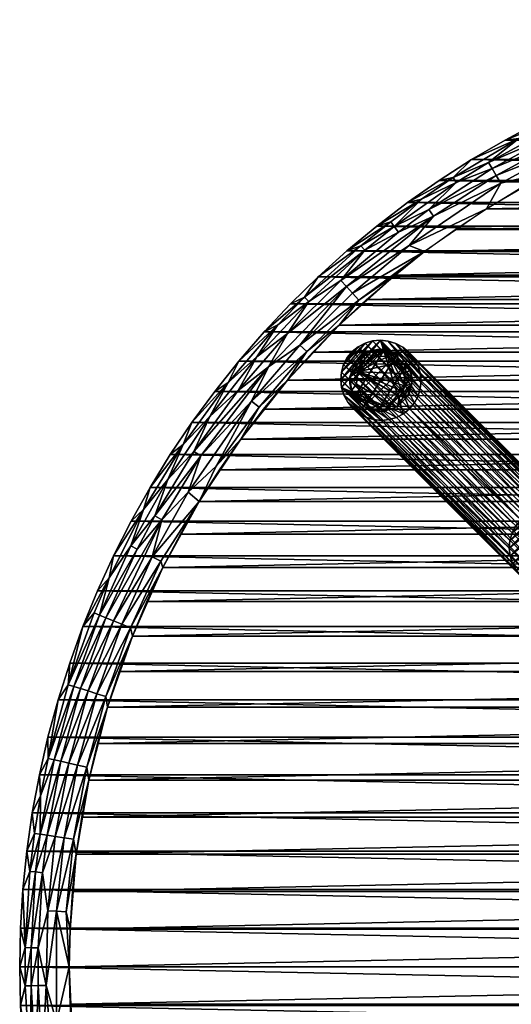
# Model space of a CAD drawing. Header units: inches. Extents: x -24 to 24, y -24 to 24.
# Tile 3 of 7: x -24 to -11.6, y -1 to 24. Entities that reach past the tile are written whole.
import ezdxf

# ---------------------------------------------------------------- set-up
doc = ezdxf.new("R2010")
doc.units = ezdxf.units.IN
doc.header["$MEASUREMENT"] = 0
for name, color, linetype in [('AFUTL-3-EDPL', 19, 'Continuous'), ('AFUTL-3-GDPL', 19, 'Continuous'), ('AFUTL-3-LGWD', 15, 'Continuous'), ('AFUTL-3-TPWD', 15, 'Continuous')]:
    doc.layers.add(name, color=color, linetype=linetype)

msp = doc.modelspace()

# ---------------------------------------------------------------- meshes
at = {"layer": 'AFUTL-3-EDPL'}
mesh = msp.add_polyface(dxfattribs=at)
corners = [(-10.277, 20.951, 28.715), (-10.177, 20.748, 28.592), (-11.94, 20.05, 28.715), (-13.032, 19.994, 29.266), (-12.952, 19.87, 29.056), (-13.832, 19.45, 29.266), (-10.538, 20.158, 28.476), (-11.824, 19.856, 28.592), (-11.37, 20.984, 29.266), (-12.136, 20.379, 29.056), (-9.97, 21.831, 29.547), (-8.741, 22.208, 29.266), (-10.511, 21.427, 29.266), (-12.044, 20.225, 28.871), (-11.716, 20.946, 29.547), (-12.561, 20.451, 29.547), (-10.445, 21.295, 29.056), (-10.367, 21.134, 28.871), (-8.687, 22.071, 29.056), (-9.502, 21.537, 28.871), (-12.188, 19.205, 28.476), (-14.146, 18.275, 28.592), (-13.643, 19.184, 28.871), (-10.852, 21.406, 29.547), (-13.524, 19.017, 28.715), (-8.814, 20.969, 28.476), (-8.546, 21.714, 28.715), (-8.464, 21.504, 28.592), (-9.071, 22.22, 29.547), (-13.385, 19.921, 29.547)]
mesh.append_faces([[corners[k] for k in face] for face in [(0, 1, 2), (3, 4, 5), (1, 6, 7), (14, 8, 15), (10, 12, 23), (17, 0, 13), (2, 7, 24), (12, 16, 8), (9, 13, 4), (19, 0, 17), (28, 11, 10), (23, 12, 14), (15, 3, 29)]], dxfattribs={"vtx0": -1, "vtx1": -1})
mesh.append_faces([[corners[k] for k in face] for face in [(8, 9, 3), (10, 11, 12), (16, 17, 9), (18, 19, 16), (7, 20, 21), (13, 2, 22), (15, 8, 3), (8, 16, 9), (12, 18, 16), (13, 22, 4), (11, 18, 12), (26, 0, 19)]], dxfattribs={"vtx0": -1, "vtx1": -1, "vtx2": -1})
mesh.append_faces([[corners[k] for k in face] for face in [(7, 21, 24), (14, 12, 8), (3, 9, 4)]], dxfattribs={"vtx0": -1, "vtx2": -1})
mesh.append_faces([[corners[k] for k in face] for face in [(0, 2, 13), (6, 20, 7), (2, 24, 22), (25, 6, 1), (17, 13, 9), (1, 7, 2), (27, 1, 0), (19, 17, 16)]], dxfattribs={"vtx1": -1, "vtx2": -1})
mesh = msp.add_polyface(dxfattribs=at)
corners = [(-15.266, 18.152, 29.056), (-15.869, 17.387, 28.871), (-16.686, 16.856, 29.056), (-12.188, 19.205, 28.476), (-13.752, 18.118, 28.476), (-14.146, 18.275, 28.592), (-15.579, 17.069, 28.592), (-14.409, 18.615, 28.871), (-15.416, 16.89, 28.505), (-16.733, 15.586, 28.505), (-16.91, 15.751, 28.592), (-12.952, 19.87, 29.056), (-13.643, 19.184, 28.871), (-14.518, 18.756, 29.056), (-14.186, 19.359, 29.547), (-13.032, 19.994, 29.266), (-13.832, 19.45, 29.266), (-16.443, 17.482, 29.547), (-15.362, 18.265, 29.266), (-16.79, 16.961, 29.266), (-14.964, 18.764, 29.547), (-14.609, 18.873, 29.266), (-15.717, 18.138, 29.547), (-15.731, 17.236, 28.715), (-13.524, 19.017, 28.715), (-13.385, 19.921, 29.547), (-17.225, 16.045, 28.871), (-14.499, 17.526, 28.476), (-15.915, 16.252, 28.476), (-17.219, 14.863, 28.476)]
mesh.append_faces([[corners[k] for k in face] for face in [(5, 4, 6), (20, 21, 22), (7, 24, 1), (13, 7, 0), (25, 15, 14), (21, 13, 18), (6, 8, 10), (12, 24, 7), (14, 16, 20), (22, 18, 17), (16, 13, 21)]], dxfattribs={"vtx0": -1, "vtx1": -1})
mesh.append_faces([[corners[k] for k in face] for face in [(0, 1, 2), (8, 9, 10), (11, 12, 13), (17, 18, 19), (19, 0, 2), (16, 11, 13), (24, 23, 1), (1, 23, 26), (1, 26, 2), (4, 8, 6), (18, 0, 19), (8, 28, 9)]], dxfattribs={"vtx0": -1, "vtx1": -1, "vtx2": -1})
mesh.append_faces([[corners[k] for k in face] for face in [(14, 15, 16), (22, 21, 18), (18, 13, 0), (9, 28, 29), (20, 16, 21)]], dxfattribs={"vtx0": -1, "vtx2": -1})
mesh.append_faces([[corners[k] for k in face] for face in [(3, 4, 5), (7, 1, 0), (5, 6, 23), (24, 5, 23), (6, 10, 23), (12, 7, 13)]], dxfattribs={"vtx1": -1, "vtx2": -1})
mesh.append_faces([[corners[k] for k in face] for face in [(8, 27, 28), (4, 27, 8)]], dxfattribs={"vtx2": -1})
mesh = msp.add_polyface(dxfattribs=at)
corners = [(-15.731, 17.236, 28.715), (-17.706, 15.2, 28.715), (-17.225, 16.045, 28.871), (-16.91, 15.751, 28.592), (-16.733, 15.586, 28.505), (-18.13, 14.33, 28.592), (-17.94, 14.18, 28.505), (-19.03, 12.68, 28.505), (-19.589, 13.053, 28.871), (-20.255, 12.342, 29.056), (-19.189, 13.941, 29.056), (-18.724, 14.799, 29.266), (-19.644, 13.788, 29.547), (-19.065, 14.578, 29.547), (-16.443, 17.482, 29.547), (-16.79, 16.961, 29.266), (-17.143, 16.797, 29.547), (-18.468, 14.597, 28.871), (-18.455, 15.343, 29.547), (-17.464, 16.267, 29.266), (-19.861, 13.234, 29.266), (-19.735, 12.025, 28.592), (-20.702, 12.141, 29.547), (-20.19, 12.975, 29.547), (-17.814, 16.083, 29.547), (-19.419, 12.94, 28.715), (-17.997, 15.45, 29.056), (-16.686, 16.856, 29.056), (-17.219, 14.863, 28.476), (-18.402, 13.37, 28.476)]
mesh.append_faces([[corners[k] for k in face] for face in [(1, 8, 17)]], dxfattribs={"vtx0": -1})
mesh.append_faces([[corners[k] for k in face] for face in [(14, 15, 16), (24, 19, 18), (15, 27, 19), (16, 15, 24), (18, 11, 13)]], dxfattribs={"vtx0": -1, "vtx1": -1})
mesh.append_faces([[corners[k] for k in face] for face in [(0, 1, 2), (3, 4, 5), (6, 7, 5), (8, 9, 10), (18, 19, 11), (11, 20, 12), (7, 21, 5), (19, 26, 11), (0, 3, 1), (19, 27, 26), (3, 5, 1), (4, 6, 5), (11, 26, 10), (10, 20, 11), (9, 20, 10), (27, 2, 26), (26, 17, 10), (2, 17, 26), (1, 25, 8), (4, 28, 6), (29, 7, 6)]], dxfattribs={"vtx0": -1, "vtx1": -1, "vtx2": -1})
mesh.append_faces([[corners[k] for k in face] for face in [(11, 12, 13), (2, 1, 17), (20, 22, 23), (21, 25, 5), (24, 15, 19), (6, 28, 29), (20, 23, 12)]], dxfattribs={"vtx0": -1, "vtx2": -1})
mesh.append_faces([[corners[k] for k in face] for face in [(17, 8, 10), (5, 25, 1)]], dxfattribs={"vtx1": -1, "vtx2": -1})
mesh = msp.add_polyface(dxfattribs=at)
corners = [(-20.868, 11.582, 29.266), (-21.623, 10.413, 29.547), (-21.18, 11.287, 29.547), (-21.816, 8.843, 28.871), (-21.981, 8.91, 29.056), (-21.028, 10.581, 28.871), (-20.427, 10.278, 28.505), (-21.417, 8.681, 28.592), (-20.644, 10.387, 28.592), (-21.193, 8.59, 28.505), (-20.582, 11.424, 28.871), (-20.255, 12.342, 29.056), (-19.589, 13.053, 28.871), (-21.627, 8.766, 28.715), (-20.403, 11.325, 28.715), (-20.702, 12.141, 29.547), (-19.861, 13.234, 29.266), (-21.737, 9.854, 29.266), (-22.4, 8.616, 29.547), (-22.03, 9.523, 29.547), (-21.188, 10.661, 29.056), (-19.735, 12.025, 28.592), (-19.419, 12.94, 28.715), (-19.456, 11.783, 28.476), (-19.03, 12.68, 28.505), (-22.772, 7.145, 29.266), (-22.119, 8.965, 29.266), (-18.402, 13.37, 28.476), (-21.149, 8.373, 28.476), (-20.374, 10.114, 28.476)]
mesh.append_faces([[corners[k] for k in face] for face in [(3, 4, 5), (7, 13, 8), (8, 14, 21), (26, 18, 17), (5, 20, 10), (28, 9, 29), (29, 6, 23)]], dxfattribs={"vtx0": -1, "vtx1": -1})
mesh.append_faces([[corners[k] for k in face] for face in [(9, 7, 6), (10, 11, 12), (8, 13, 14), (0, 15, 16), (17, 1, 0), (5, 4, 20), (10, 20, 11), (21, 14, 22), (6, 8, 23), (23, 21, 24), (14, 10, 22), (4, 17, 20), (4, 25, 26), (20, 0, 11), (20, 17, 0), (11, 0, 16), (13, 3, 14), (22, 10, 12), (29, 9, 6)]], dxfattribs={"vtx0": -1, "vtx1": -1, "vtx2": -1})
mesh.append_faces([[corners[k] for k in face] for face in [(0, 1, 2), (6, 7, 8), (17, 18, 19), (14, 3, 5), (23, 8, 21), (4, 26, 17), (14, 5, 10), (0, 2, 15), (17, 19, 1)]], dxfattribs={"vtx0": -1, "vtx2": -1})
mesh.append_faces([[corners[k] for k in face] for face in [(27, 23, 24)]], dxfattribs={"vtx1": -1, "vtx2": -1})
mesh = msp.add_polyface(dxfattribs=at)
corners = [(-22.461, 7.047, 28.871), (-23.131, 5.244, 29.056), (-22.631, 7.1, 29.056), (-22.957, 5.205, 28.871), (-21.819, 6.846, 28.505), (-22.538, 5.11, 28.592), (-22.05, 6.918, 28.592), (-23.48, 3.354, 29.056), (-22.302, 5.056, 28.505), (-21.816, 8.843, 28.871), (-21.981, 8.91, 29.056), (-23.276, 5.277, 29.266), (-23.028, 6.762, 29.547), (-22.772, 7.145, 29.266), (-22.4, 8.616, 29.547), (-22.119, 8.965, 29.266), (-23.47, 4.329, 29.266), (-23.681, 3.899, 29.547), (-23.502, 4.862, 29.547), (-23.284, 5.817, 29.547), (-22.733, 7.695, 29.547), (-22.758, 5.16, 28.715), (-22.265, 6.986, 28.715), (-21.417, 8.681, 28.592), (-21.627, 8.766, 28.715), (-23.101, 3.3, 28.715), (-21.193, 8.59, 28.505), (-23.304, 3.329, 28.871), (-22.877, 3.268, 28.592), (-22.249, 4.729, 28.476), (-21.775, 6.574, 28.476), (-21.149, 8.373, 28.476)]
mesh.append_faces([[corners[k] for k in face] for face in [(3, 1, 0), (0, 2, 9), (5, 21, 6), (1, 11, 2), (2, 13, 10), (22, 0, 24), (21, 3, 22), (6, 22, 23), (16, 18, 11), (29, 8, 30), (30, 4, 31)]], dxfattribs={"vtx0": -1, "vtx1": -1})
mesh.append_faces([[corners[k] for k in face] for face in [(3, 7, 1), (8, 5, 4), (11, 12, 13), (13, 14, 15), (4, 6, 26), (2, 11, 13), (30, 8, 4), (31, 4, 26)]], dxfattribs={"vtx0": -1, "vtx1": -1, "vtx2": -1})
mesh.append_faces([[corners[k] for k in face] for face in [(0, 1, 2), (4, 5, 6), (9, 2, 10), (16, 17, 18), (11, 19, 12), (13, 20, 14), (6, 21, 22), (23, 22, 24), (5, 25, 21), (24, 0, 9), (22, 3, 0), (21, 27, 3), (8, 28, 5), (26, 6, 23), (1, 16, 11), (11, 18, 19), (13, 12, 20)]], dxfattribs={"vtx0": -1, "vtx2": -1})
mesh = msp.add_polyface(dxfattribs=at)
corners = [(-22.638, 3.234, 28.505), (-23.067, 1.404, 28.592), (-22.877, 3.268, 28.592), (-23.292, 1.418, 28.715), (-23.535, 0.477, 28.871), (-23.419, 2.382, 28.871), (-23.862, 0.484, 29.266), (-23.92, 1.956, 29.547), (-23.744, 2.415, 29.266), (-24, 0, 29.547), (-23.98, 0.979, 29.547), (-23.101, 3.3, 28.715), (-23.627, 3.375, 29.266), (-23.681, 3.899, 29.547), (-23.47, 4.329, 29.266), (-22.825, 1.39, 28.505), (-23.714, 0.481, 29.056), (-23.597, 2.4, 29.056), (-23.331, -0.473, 28.715), (-23.304, 3.329, 28.871), (-23.48, 3.354, 29.056), (-22.957, 5.205, 28.871), (-23.82, 2.93, 29.547), (-22.302, 5.056, 28.505), (-22.746, 0, 28.476), (-23.131, 5.244, 29.056), (-22.758, 5.16, 28.715), (-22.538, 5.11, 28.592), (-22.726, 0.953, 28.476), (-22.567, 2.851, 28.476), (-22.249, 4.729, 28.476)]
mesh.append_faces([[corners[k] for k in face] for face in [(12, 13, 14), (16, 6, 17), (19, 20, 21), (11, 19, 26), (1, 3, 2), (2, 11, 27), (17, 8, 20), (28, 15, 29), (29, 0, 30), (5, 17, 19), (8, 22, 12)]], dxfattribs={"vtx0": -1, "vtx1": -1})
mesh.append_faces([[corners[k] for k in face] for face in [(3, 4, 5), (6, 7, 8), (2, 3, 11), (15, 1, 0), (18, 4, 3), (0, 2, 23), (24, 1, 15), (17, 6, 8), (20, 14, 25), (4, 16, 5), (3, 5, 11), (1, 18, 3), (29, 15, 0), (30, 0, 23)]], dxfattribs={"vtx0": -1, "vtx1": -1, "vtx2": -1})
mesh.append_faces([[corners[k] for k in face] for face in [(0, 1, 2), (6, 9, 10), (5, 16, 17), (8, 7, 22), (20, 12, 14), (19, 17, 20), (11, 5, 19), (6, 10, 7), (12, 22, 13), (20, 8, 12)]], dxfattribs={"vtx0": -1, "vtx2": -1})
mesh.append_faces([[corners[k] for k in face] for face in [(28, 24, 15)]], dxfattribs={"vtx1": -1, "vtx2": -1})
mesh = msp.add_polyface(dxfattribs=at)
corners = [(-23.101, -3.3, 28.715), (-23.067, -1.404, 28.592), (-22.877, -3.268, 28.592), (-23.535, -0.477, 28.871), (-23.331, -0.473, 28.715), (-23.419, -2.382, 28.871), (-23.82, -2.93, 29.547), (-23.744, -2.415, 29.266), (-23.47, -4.329, 29.266), (-23.98, -0.979, 29.547), (-23.862, -0.484, 29.266), (-22.666, -1.903, 28.476), (-22.746, 0, 28.476), (-23.681, -3.899, 29.547), (-23.714, -0.481, 29.056), (-23.597, -2.4, 29.056), (-23.067, 1.404, 28.592), (-23.48, -3.354, 29.056), (-23.304, -3.329, 28.871), (-23.131, -5.244, 29.056), (-23.92, -1.956, 29.547), (-22.758, -5.16, 28.715), (-22.428, -3.793, 28.476), (-23.535, 0.477, 28.871), (-23.714, 0.481, 29.056), (-23.862, 0.484, 29.266), (-24, 0, 29.547), (-22.957, -5.205, 28.871), (-22.538, -5.11, 28.592), (-23.502, -4.862, 29.547)]
mesh.append_faces([[corners[k] for k in face] for face in [(8, 15, 17)]], dxfattribs={"vtx0": -1})
mesh.append_faces([[corners[k] for k in face] for face in [(3, 4, 5), (1, 11, 2), (6, 8, 13), (14, 3, 15), (9, 7, 20), (0, 2, 21), (10, 26, 25), (18, 0, 27), (2, 22, 28), (15, 5, 17), (14, 10, 24), (3, 14, 23), (5, 0, 18), (13, 8, 29), (20, 7, 6), (26, 10, 9)]], dxfattribs={"vtx0": -1, "vtx1": -1})
mesh.append_faces([[corners[k] for k in face] for face in [(6, 7, 8), (9, 10, 7), (12, 1, 16), (17, 18, 19), (7, 15, 8), (5, 4, 0), (10, 14, 7)]], dxfattribs={"vtx0": -1, "vtx1": -1, "vtx2": -1})
mesh.append_faces([[corners[k] for k in face] for face in [(0, 1, 2), (1, 12, 11), (15, 3, 5), (2, 11, 22), (7, 14, 15), (23, 14, 24), (24, 10, 25), (4, 3, 23), (17, 5, 18)]], dxfattribs={"vtx0": -1, "vtx2": -1})
mesh.append_faces([[corners[k] for k in face] for face in [(8, 17, 19), (4, 1, 0), (1, 4, 16)]], dxfattribs={"vtx1": -1, "vtx2": -1})
at = {"layer": 'AFUTL-3-GDPL'}
mesh = msp.add_polyface(dxfattribs=at)
corners = [(-14.647, 14.271, 0.531), (-14.076, 14.77), (-15.447, 15.07, 0.531), (-15.278, 15.525), (-15.525, 14.44), (-14.44, 14.192), (-14.417, 15.301, 0.531), (-14.77, 15.641), (-15.242, 14.365, 0.531), (-14.192, 15.278), (-14.947, 14.076), (-15.641, 14.947), (-14.249, 14.722, 0.531), (-14.995, 15.469, 0.531), (-15.525, 15.278, 0.177), (-15.415, 14.302, 0.177), (-14.44, 15.525, 0.177), (-14.44, 14.192, 0.177), (-14.192, 14.44, 0.177), (-14.192, 15.278, 0.177), (-15.119, 15.602, 0.177), (-15.602, 14.599, 0.177), (-14.77, 14.076, 0.177), (-14.076, 14.77, 0.177), (-15.119, 14.115, 0.177), (-14.77, 15.641, 0.177), (-15.641, 14.947, 0.177), (-15.476, 14.761, 0.531), (-14.956, 14.241, 0.531), (-14.258, 15.033, 0.531), (-15.278, 14.192), (-14.192, 14.44), (-15.525, 15.278), (-14.44, 15.525), (-14.684, 15.459, 0.531), (-15.272, 15.327, 0.531), (-14.39, 14.445, 0.531), (-15.352, 14.476, 0.531), (-15.415, 15.415, 0.177), (-14.115, 15.119, 0.177), (-15.641, 14.77), (-14.947, 15.641), (-14.77, 14.076), (-14.076, 14.947), (-14.947, 14.076, 0.177), (-14.076, 14.947, 0.177), (-15.278, 15.525, 0.177), (-15.278, 14.192, 0.177), (-14.115, 14.599, 0.177), (-14.947, 15.641, 0.177), (-15.525, 14.44, 0.177), (-14.302, 14.575, 0.531)]
mesh.append_faces([[corners[k] for k in face] for face in [(2, 14, 26), (36, 17, 18), (6, 19, 16), (13, 49, 20), (29, 45, 39), (27, 26, 21), (35, 46, 38), (21, 40, 4), (47, 30, 24), (34, 16, 25), (48, 31, 1), (39, 43, 9), (20, 41, 3), (46, 3, 38), (50, 4, 15), (0, 22, 17), (48, 1, 23), (45, 43, 39), (24, 30, 10), (49, 41, 20), (26, 40, 21), (2, 26, 27), (15, 4, 30), (38, 3, 32), (6, 16, 34), (0, 17, 36), (38, 32, 14), (39, 9, 19), (26, 11, 40), (28, 24, 44), (24, 10, 44), (20, 3, 46), (15, 30, 47), (18, 31, 48), (21, 4, 50)]])
mesh.append_faces([[corners[k] for k in face] for face in [(8, 24, 28), (12, 45, 29), (13, 46, 35), (17, 31, 18), (12, 48, 23), (19, 33, 16), (22, 5, 17), (16, 7, 25), (14, 11, 26), (28, 22, 0), (29, 19, 6), (5, 1, 31), (3, 11, 32), (35, 14, 2), (28, 37, 8), (49, 7, 41), (22, 10, 42), (45, 1, 43), (8, 15, 47), (13, 25, 49), (37, 21, 50)]], dxfattribs={"vtx0": -1})
mesh.append_faces([[corners[k] for k in face] for face in [(30, 9, 10), (33, 4, 7), (41, 11, 3), (42, 1, 5), (27, 0, 2), (0, 27, 28), (9, 30, 33), (37, 15, 8), (7, 40, 41), (10, 43, 42), (51, 48, 12)]], dxfattribs={"vtx0": -1, "vtx1": -1})
mesh.append_faces([[corners[k] for k in face] for face in [(28, 27, 37), (10, 9, 43), (7, 4, 40), (33, 30, 4), (2, 6, 34), (2, 0, 36), (41, 40, 11), (42, 43, 1), (51, 18, 48), (2, 51, 12)]], dxfattribs={"vtx0": -1, "vtx2": -1})
mesh.append_faces([[corners[k] for k in face] for face in [(34, 25, 13), (27, 21, 37), (36, 18, 51), (44, 10, 22), (23, 1, 45), (25, 7, 49)]], dxfattribs={"vtx1": -1})
mesh.append_faces([[corners[k] for k in face] for face in [(12, 29, 2), (36, 51, 2), (34, 13, 2), (29, 6, 2)]], dxfattribs={"vtx1": -1, "vtx2": -1})
mesh.append_faces([[corners[k] for k in face] for face in [(8, 47, 24), (28, 44, 22), (14, 32, 11), (16, 33, 7), (22, 42, 5), (37, 50, 15), (17, 5, 31), (19, 9, 33), (13, 35, 2), (35, 38, 14), (29, 39, 19), (12, 23, 45), (13, 20, 46)]], dxfattribs={"vtx2": -1})
at = {"layer": 'AFUTL-3-LGWD'}
mesh = msp.add_polyface(dxfattribs=at)
corners = [(-14.133, 14.133, 0.098), (-14.008, 14.285, 0.098), (-13.916, 14.46, 0.098), (-13.861, 14.65, 0.098), (-13.843, 14.847, 0.098), (-13.865, 15.046, 0.098), (-13.925, 15.237, 0.098), (-14.021, 15.413, 0.098), (-14.149, 15.569, 0.098), (-14.304, 15.696, 0.098), (-14.481, 15.792, 0.098), (-14.672, 15.852, 0.098), (-14.87, 15.874, 0.098), (-15.068, 15.856, 0.098), (-15.257, 15.801, 0.098), (-15.432, 15.709, 0.098), (-15.584, 15.584, 0.098), (-15.709, 15.432, 0.098), (-15.801, 15.257, 0.098), (-15.856, 15.068, 0.098), (-15.874, 14.87, 0.098), (-15.852, 14.672, 0.098), (-15.792, 14.481, 0.098), (-15.696, 14.304, 0.098), (-15.569, 14.149, 0.098), (-15.413, 14.021, 0.098), (-15.237, 13.925, 0.098), (-15.046, 13.865, 0.098), (-14.847, 13.843, 0.098), (-14.65, 13.861, 0.098), (-14.46, 13.916, 0.098), (-14.285, 14.008, 0.098), (-11.32, 11.32, 28.472), (-11.167, 11.444, 28.472), (-10.993, 11.536, 28.472), (-10.803, 11.592, 28.472), (-10.605, 11.609, 28.472), (-10.407, 11.588, 28.472), (-10.216, 11.528, 28.472), (-10.039, 11.432, 28.472), (-9.884, 11.304, 28.472), (-9.756, 11.149, 28.472), (-9.66, 10.972, 28.472), (-9.601, 10.781, 28.472), (-9.579, 10.583, 28.472), (-9.596, 10.385, 28.472), (-9.652, 10.195, 28.472), (-9.744, 10.021, 28.472), (-9.868, 9.868, 28.472), (-10.021, 9.744, 28.472), (-10.195, 9.652, 28.472), (-10.385, 9.596, 28.472), (-10.583, 9.579, 28.472), (-10.781, 9.601, 28.472), (-10.972, 9.66, 28.472), (-11.149, 9.756, 28.472), (-11.304, 9.884, 28.472), (-11.432, 10.039, 28.472), (-11.528, 10.216, 28.472), (-11.588, 10.407, 28.472), (-11.609, 10.605, 28.472), (-11.592, 10.803, 28.472), (-11.536, 10.993, 28.472), (-11.444, 11.167, 28.472)]
mesh.append_faces([[corners[k] for k in face] for face in [(0, 47, 48), (46, 1, 2), (44, 3, 4), (42, 5, 6), (40, 7, 8), (38, 9, 10), (36, 11, 12), (34, 13, 14), (32, 15, 16), (63, 18, 62), (61, 20, 60), (59, 22, 58), (57, 24, 56), (55, 26, 54), (53, 28, 52), (51, 30, 50), (47, 49, 48), (23, 25, 24), (15, 17, 16), (7, 9, 8)]], dxfattribs={"vtx0": -1})
mesh.append_faces([[corners[k] for k in face] for face in [(1, 47, 0), (47, 1, 46), (45, 3, 44), (43, 5, 42), (41, 7, 40), (39, 9, 38), (37, 11, 36), (35, 13, 34), (33, 15, 32), (32, 17, 63), (62, 19, 61), (60, 21, 59), (58, 23, 57), (56, 25, 55), (54, 27, 53), (52, 29, 51), (50, 31, 49), (33, 63, 34), (34, 62, 35), (35, 61, 36), (36, 60, 37), (37, 59, 38), (38, 58, 39), (39, 57, 40), (40, 56, 41), (41, 55, 42), (42, 54, 43), (43, 53, 44), (44, 52, 45), (45, 51, 46), (46, 50, 47), (21, 27, 22), (22, 26, 23), (12, 20, 13), (13, 19, 14), (14, 18, 15), (11, 4, 12), (4, 11, 5), (5, 10, 6), (6, 9, 7)]], dxfattribs={"vtx0": -1, "vtx1": -1})
mesh.append_faces([[corners[k] for k in face] for face in [(12, 31, 21)]], dxfattribs={"vtx0": -1, "vtx1": -1, "vtx2": -1})
mesh.append_faces([[corners[k] for k in face] for face in [(45, 2, 3), (43, 4, 5), (41, 6, 7), (39, 8, 9), (37, 10, 11), (35, 12, 13), (33, 14, 15), (63, 17, 18), (61, 19, 20), (59, 21, 22), (57, 23, 24), (55, 25, 26), (53, 27, 28), (51, 29, 30), (49, 31, 0), (34, 63, 62), (35, 62, 61), (36, 61, 60), (37, 60, 59), (38, 59, 58), (39, 58, 57), (40, 57, 56), (41, 56, 55), (42, 55, 54), (43, 54, 53), (44, 53, 52), (45, 52, 51), (46, 51, 50), (47, 50, 49), (12, 0, 31), (21, 31, 30), (21, 30, 29), (21, 28, 27), (22, 27, 26), (23, 26, 25), (13, 20, 19), (14, 19, 18), (15, 18, 17), (12, 4, 3), (12, 3, 2), (5, 11, 10), (6, 10, 9)]], dxfattribs={"vtx0": -1, "vtx2": -1})
mesh.append_faces([[corners[k] for k in face] for face in [(46, 2, 45), (44, 4, 43), (42, 6, 41), (40, 8, 39), (38, 10, 37), (36, 12, 35), (34, 14, 33), (32, 63, 33)]], dxfattribs={"vtx1": -1})
mesh.append_faces([[corners[k] for k in face] for face in [(1, 0, 12), (29, 28, 21), (21, 20, 12), (2, 1, 12)]], dxfattribs={"vtx1": -1, "vtx2": -1})
mesh.append_faces([[corners[k] for k in face] for face in [(0, 48, 49), (32, 16, 17), (62, 18, 19), (60, 20, 21), (58, 22, 23), (56, 24, 25), (54, 26, 27), (52, 28, 29), (50, 30, 31)]], dxfattribs={"vtx2": -1})
at = {"layer": 'AFUTL-3-TPWD'}
mesh = msp.add_polyface(dxfattribs=at)
corners = [(15.22, 16.904, 28.476), (-15.915, 16.252, 28.476), (-15.22, 16.904, 28.476), (14.499, 17.526, 28.476), (-14.499, 17.526, 28.476), (13.752, 18.118, 28.476), (-13.752, 18.118, 28.476), (12.982, 18.678, 28.476), (-12.982, 18.678, 28.476), (12.188, 19.205, 28.476), (-12.188, 19.205, 28.476), (11.373, 19.699, 28.476), (-11.373, 19.699, 28.476), (10.538, 20.158, 28.476), (-10.538, 20.158, 28.476), (9.685, 20.581, 28.476), (-9.685, 20.581, 28.476), (8.814, 20.969, 28.476), (-8.814, 20.969, 28.476), (7.929, 21.32, 28.476), (-7.929, 21.32, 28.476), (7.029, 21.633, 28.476), (-7.029, 21.633, 28.476), (6.117, 21.908, 28.476), (-6.117, 21.908, 28.476), (5.194, 22.145, 28.476), (-5.194, 22.145, 28.476), (4.262, 22.343, 28.476), (-4.262, 22.343, 28.476), (3.323, 22.502, 28.476), (-3.323, 22.502, 28.476), (2.378, 22.622, 28.476), (-2.378, 22.622, 28.476), (1.428, 22.701, 28.476), (-1.428, 22.701, 28.476), (0.476, 22.741, 28.476), (-0.476, 22.741, 28.476), (-17.143, 16.797, 29.547), (17.143, 16.797, 29.547), (-16.443, 17.482, 29.547), (16.443, 17.482, 29.547), (-15.717, 18.138, 29.547), (15.717, 18.138, 29.547), (-14.964, 18.764, 29.547), (14.964, 18.764, 29.547), (-14.186, 19.359, 29.547), (14.186, 19.359, 29.547), (-13.385, 19.921, 29.547), (13.385, 19.921, 29.547), (-12.561, 20.451, 29.547), (12.561, 20.451, 29.547), (-11.716, 20.946, 29.547), (11.716, 20.946, 29.547), (-10.852, 21.406, 29.547), (10.852, 21.406, 29.547), (-9.97, 21.831, 29.547), (9.97, 21.831, 29.547), (-9.071, 22.22, 29.547), (9.071, 22.22, 29.547), (-8.157, 22.571, 29.547), (8.157, 22.571, 29.547), (-7.23, 22.885, 29.547), (7.23, 22.885, 29.547), (-6.29, 23.161, 29.547), (6.29, 23.161, 29.547), (-5.34, 23.398, 29.547), (5.34, 23.398, 29.547), (-4.382, 23.597, 29.547), (4.382, 23.597, 29.547), (-3.416, 23.756, 29.547), (3.416, 23.756, 29.547), (-2.444, 23.875, 29.547), (2.444, 23.875, 29.547), (-1.468, 23.955, 29.547), (1.468, 23.955, 29.547), (-0.49, 23.995, 29.547)]
mesh.append_faces([[corners[k] for k in face] for face in [(35, 34, 36)]], dxfattribs={"vtx0": -1})
mesh.append_faces([[corners[k] for k in face] for face in [(37, 38, 39), (39, 40, 41), (41, 42, 43), (43, 44, 45), (45, 46, 47), (47, 48, 49), (49, 50, 51), (51, 52, 53), (53, 54, 55), (55, 56, 57), (57, 58, 59), (59, 60, 61), (61, 62, 63), (63, 64, 65), (65, 66, 67), (67, 68, 69), (69, 70, 71), (71, 72, 73), (73, 74, 75)]], dxfattribs={"vtx0": -1, "vtx1": -1})
mesh.append_faces([[corners[k] for k in face] for face in [(0, 1, 2), (3, 2, 4), (5, 4, 6), (7, 6, 8), (9, 8, 10), (11, 10, 12), (13, 12, 14), (15, 14, 16), (17, 16, 18), (19, 18, 20), (21, 20, 22), (23, 22, 24), (25, 24, 26), (27, 26, 28), (29, 28, 30), (31, 30, 32), (33, 32, 34)]], dxfattribs={"vtx0": -1, "vtx2": -1})
mesh = msp.add_polyface(dxfattribs=at)
corners = [(15.915, 16.252, 28.476), (-15.915, 16.252, 28.476), (15.22, 16.904, 28.476), (-15.22, 16.904, 28.476), (14.499, 17.526, 28.476), (-14.499, 17.526, 28.476), (13.752, 18.118, 28.476), (-13.752, 18.118, 28.476), (12.982, 18.678, 28.476), (-12.982, 18.678, 28.476), (12.188, 19.205, 28.476), (-12.188, 19.205, 28.476), (11.373, 19.699, 28.476), (-11.373, 19.699, 28.476), (10.538, 20.158, 28.476), (-10.538, 20.158, 28.476), (9.685, 20.581, 28.476), (-9.685, 20.581, 28.476), (8.814, 20.969, 28.476), (-8.814, 20.969, 28.476), (7.929, 21.32, 28.476), (-7.929, 21.32, 28.476), (7.029, 21.633, 28.476), (-7.029, 21.633, 28.476), (6.117, 21.908, 28.476), (-6.117, 21.908, 28.476), (5.194, 22.145, 28.476), (-5.194, 22.145, 28.476), (4.262, 22.343, 28.476), (-4.262, 22.343, 28.476), (3.323, 22.502, 28.476), (-3.323, 22.502, 28.476), (2.378, 22.622, 28.476), (-2.378, 22.622, 28.476), (1.428, 22.701, 28.476), (-1.428, 22.701, 28.476), (0.476, 22.741, 28.476), (-17.143, 16.797, 29.547), (17.814, 16.083, 29.547), (17.143, 16.797, 29.547), (-16.443, 17.482, 29.547), (16.443, 17.482, 29.547), (-15.717, 18.138, 29.547), (15.717, 18.138, 29.547), (-14.964, 18.764, 29.547), (14.964, 18.764, 29.547), (-14.186, 19.359, 29.547), (14.186, 19.359, 29.547), (-13.385, 19.921, 29.547), (13.385, 19.921, 29.547), (-12.561, 20.451, 29.547), (12.561, 20.451, 29.547), (-11.716, 20.946, 29.547), (11.716, 20.946, 29.547), (-10.852, 21.406, 29.547), (10.852, 21.406, 29.547), (-9.97, 21.831, 29.547), (9.97, 21.831, 29.547), (-9.071, 22.22, 29.547), (9.071, 22.22, 29.547), (-8.157, 22.571, 29.547), (8.157, 22.571, 29.547), (-7.23, 22.885, 29.547), (7.23, 22.885, 29.547), (-6.29, 23.161, 29.547), (6.29, 23.161, 29.547), (-5.34, 23.398, 29.547), (5.34, 23.398, 29.547), (-4.382, 23.597, 29.547), (4.382, 23.597, 29.547), (-3.416, 23.756, 29.547), (3.416, 23.756, 29.547), (-2.444, 23.875, 29.547), (2.444, 23.875, 29.547), (-1.468, 23.955, 29.547), (1.468, 23.955, 29.547), (-0.49, 23.995, 29.547), (0.49, 23.995, 29.547)]
mesh.append_faces([[corners[k] for k in face] for face in [(76, 75, 77)]], dxfattribs={"vtx0": -1})
mesh.append_faces([[corners[k] for k in face] for face in [(0, 1, 2), (2, 3, 4), (4, 5, 6), (6, 7, 8), (8, 9, 10), (10, 11, 12), (12, 13, 14), (14, 15, 16), (16, 17, 18), (18, 19, 20), (20, 21, 22), (22, 23, 24), (24, 25, 26), (26, 27, 28), (28, 29, 30), (30, 31, 32), (32, 33, 34), (34, 35, 36)]], dxfattribs={"vtx0": -1, "vtx1": -1})
mesh.append_faces([[corners[k] for k in face] for face in [(37, 38, 39), (40, 39, 41), (42, 41, 43), (44, 43, 45), (46, 45, 47), (48, 47, 49), (50, 49, 51), (52, 51, 53), (54, 53, 55), (56, 55, 57), (58, 57, 59), (60, 59, 61), (62, 61, 63), (64, 63, 65), (66, 65, 67), (68, 67, 69), (70, 69, 71), (72, 71, 73), (74, 73, 75)]], dxfattribs={"vtx0": -1, "vtx2": -1})
mesh = msp.add_polyface(dxfattribs=at)
corners = [(20.78, 9.252, 28.476), (-21.149, 8.373, 28.476), (-20.78, 9.252, 28.476), (20.374, 10.114, 28.476), (-20.374, 10.114, 28.476), (19.933, 10.958, 28.476), (-19.933, 10.958, 28.476), (19.456, 11.783, 28.476), (-19.456, 11.783, 28.476), (18.946, 12.588, 28.476), (-18.946, 12.588, 28.476), (18.402, 13.37, 28.476), (-18.402, 13.37, 28.476), (17.826, 14.129, 28.476), (-17.826, 14.129, 28.476), (17.219, 14.863, 28.476), (-17.219, 14.863, 28.476), (16.581, 15.571, 28.476), (-16.581, 15.571, 28.476), (15.915, 16.252, 28.476), (-15.915, 16.252, 28.476), (-22.4, 8.616, 29.547), (22.4, 8.616, 29.547), (-22.03, 9.523, 29.547), (22.03, 9.523, 29.547), (-21.623, 10.413, 29.547), (21.623, 10.413, 29.547), (-21.18, 11.287, 29.547), (21.18, 11.287, 29.547), (-20.702, 12.141, 29.547), (20.702, 12.141, 29.547), (-20.19, 12.975, 29.547), (20.19, 12.975, 29.547), (-19.644, 13.788, 29.547), (19.644, 13.788, 29.547), (-19.065, 14.578, 29.547), (19.065, 14.578, 29.547), (-18.455, 15.343, 29.547), (18.455, 15.343, 29.547), (-17.814, 16.083, 29.547), (17.814, 16.083, 29.547), (-17.143, 16.797, 29.547)]
mesh.append_faces([[corners[k] for k in face] for face in [(0, 2, 3), (3, 4, 5), (5, 6, 7), (7, 8, 9), (9, 10, 11), (11, 12, 13), (13, 14, 15), (15, 16, 17), (17, 18, 19), (21, 22, 23), (23, 24, 25), (25, 26, 27), (27, 28, 29), (29, 30, 31), (31, 32, 33), (33, 34, 35), (35, 36, 37), (37, 38, 39), (39, 40, 41)]], dxfattribs={"vtx0": -1, "vtx1": -1})
mesh.append_faces([[corners[k] for k in face] for face in [(0, 1, 2), (3, 2, 4), (5, 4, 6), (7, 6, 8), (9, 8, 10), (11, 10, 12), (13, 12, 14), (15, 14, 16), (17, 16, 18), (19, 18, 20), (23, 22, 24), (25, 24, 26), (27, 26, 28), (29, 28, 30), (31, 30, 32), (33, 32, 34), (35, 34, 36), (37, 36, 38), (39, 38, 40)]], dxfattribs={"vtx0": -1, "vtx2": -1})
mesh = msp.add_polyface(dxfattribs=at)
corners = [(-22.726, 0.953, 28.476), (22.726, 0.953, 28.476), (-22.746, 0, 28.476), (22.746, 0, 28.476), (22.666, 1.903, 28.476), (-22.666, 1.903, 28.476), (22.567, 2.851, 28.476), (-22.567, 2.851, 28.476), (22.428, 3.793, 28.476), (-22.428, 3.793, 28.476), (22.249, 4.729, 28.476), (-22.249, 4.729, 28.476), (22.032, 5.657, 28.476), (-22.032, 5.657, 28.476), (21.775, 6.574, 28.476), (-21.775, 6.574, 28.476), (21.481, 7.48, 28.476), (-21.481, 7.48, 28.476), (21.149, 8.373, 28.476), (-21.149, 8.373, 28.476), (20.78, 9.252, 28.476), (-24, 0, 29.547), (24, 0, 29.547), (-23.98, 0.979, 29.547), (23.98, 0.979, 29.547), (-23.92, 1.956, 29.547), (23.92, 1.956, 29.547), (-23.82, 2.93, 29.547), (23.82, 2.93, 29.547), (-23.681, 3.899, 29.547), (23.681, 3.899, 29.547), (-23.502, 4.862, 29.547), (23.502, 4.862, 29.547), (-23.284, 5.817, 29.547), (23.284, 5.817, 29.547), (-23.028, 6.762, 29.547), (23.028, 6.762, 29.547), (-22.733, 7.695, 29.547), (22.733, 7.695, 29.547), (-22.4, 8.616, 29.547), (22.4, 8.616, 29.547)]
mesh.append_faces([[corners[k] for k in face] for face in [(0, 1, 2), (1, 0, 4), (4, 5, 6), (6, 7, 8), (8, 9, 10), (10, 11, 12), (12, 13, 14), (14, 15, 16), (16, 17, 18), (18, 19, 20), (21, 22, 23), (23, 24, 25), (25, 26, 27), (27, 28, 29), (29, 30, 31), (31, 32, 33), (33, 34, 35), (35, 36, 37), (37, 38, 39)]], dxfattribs={"vtx0": -1, "vtx1": -1})
mesh.append_faces([[corners[k] for k in face] for face in [(2, 1, 3), (4, 0, 5), (6, 5, 7), (8, 7, 9), (10, 9, 11), (12, 11, 13), (14, 13, 15), (16, 15, 17), (18, 17, 19), (23, 22, 24), (25, 24, 26), (27, 26, 28), (29, 28, 30), (31, 30, 32), (33, 32, 34), (35, 34, 36), (37, 36, 38), (39, 38, 40)]], dxfattribs={"vtx0": -1, "vtx2": -1})
mesh = msp.add_polyface(dxfattribs=at)
corners = [(-22.746, 0, 28.476), (22.746, 0, 28.476), (-22.726, -0.953, 28.476), (22.726, -0.953, 28.476), (-22.666, -1.903, 28.476), (22.666, -1.903, 28.476), (-22.567, -2.851, 28.476), (22.567, -2.851, 28.476), (-22.428, -3.793, 28.476), (22.428, -3.793, 28.476), (-22.249, -4.729, 28.476), (22.249, -4.729, 28.476), (-22.032, -5.657, 28.476), (22.032, -5.657, 28.476), (-21.775, -6.574, 28.476), (21.775, -6.574, 28.476), (-21.481, -7.48, 28.476), (21.481, -7.48, 28.476), (-21.149, -8.373, 28.476), (21.149, -8.373, 28.476), (-20.78, -9.252, 28.476), (-23.98, -0.979, 29.547), (23.98, -0.979, 29.547), (-24, 0, 29.547), (24, 0, 29.547), (23.92, -1.956, 29.547), (-23.92, -1.956, 29.547), (23.82, -2.93, 29.547), (-23.82, -2.93, 29.547), (23.681, -3.899, 29.547), (-23.681, -3.899, 29.547), (23.502, -4.862, 29.547), (-23.502, -4.862, 29.547), (23.284, -5.817, 29.547), (-23.284, -5.817, 29.547), (23.028, -6.762, 29.547), (-23.028, -6.762, 29.547), (22.733, -7.695, 29.547), (-22.733, -7.695, 29.547), (22.4, -8.616, 29.547), (-22.4, -8.616, 29.547), (22.03, -9.523, 29.547)]
mesh.append_faces([[corners[k] for k in face] for face in [(0, 1, 2), (2, 3, 4), (4, 5, 6), (6, 7, 8), (8, 9, 10), (10, 11, 12), (12, 13, 14), (14, 15, 16), (16, 17, 18), (18, 19, 20), (21, 22, 23), (22, 21, 25), (25, 26, 27), (27, 28, 29), (29, 30, 31), (31, 32, 33), (33, 34, 35), (35, 36, 37), (37, 38, 39), (39, 40, 41)]], dxfattribs={"vtx0": -1, "vtx1": -1})
mesh.append_faces([[corners[k] for k in face] for face in [(2, 1, 3), (4, 3, 5), (6, 5, 7), (8, 7, 9), (10, 9, 11), (12, 11, 13), (14, 13, 15), (16, 15, 17), (18, 17, 19), (23, 22, 24), (25, 21, 26), (27, 26, 28), (29, 28, 30), (31, 30, 32), (33, 32, 34), (35, 34, 36), (37, 36, 38), (39, 38, 40)]], dxfattribs={"vtx0": -1, "vtx2": -1})

doc.saveas('drawing.dxf')
